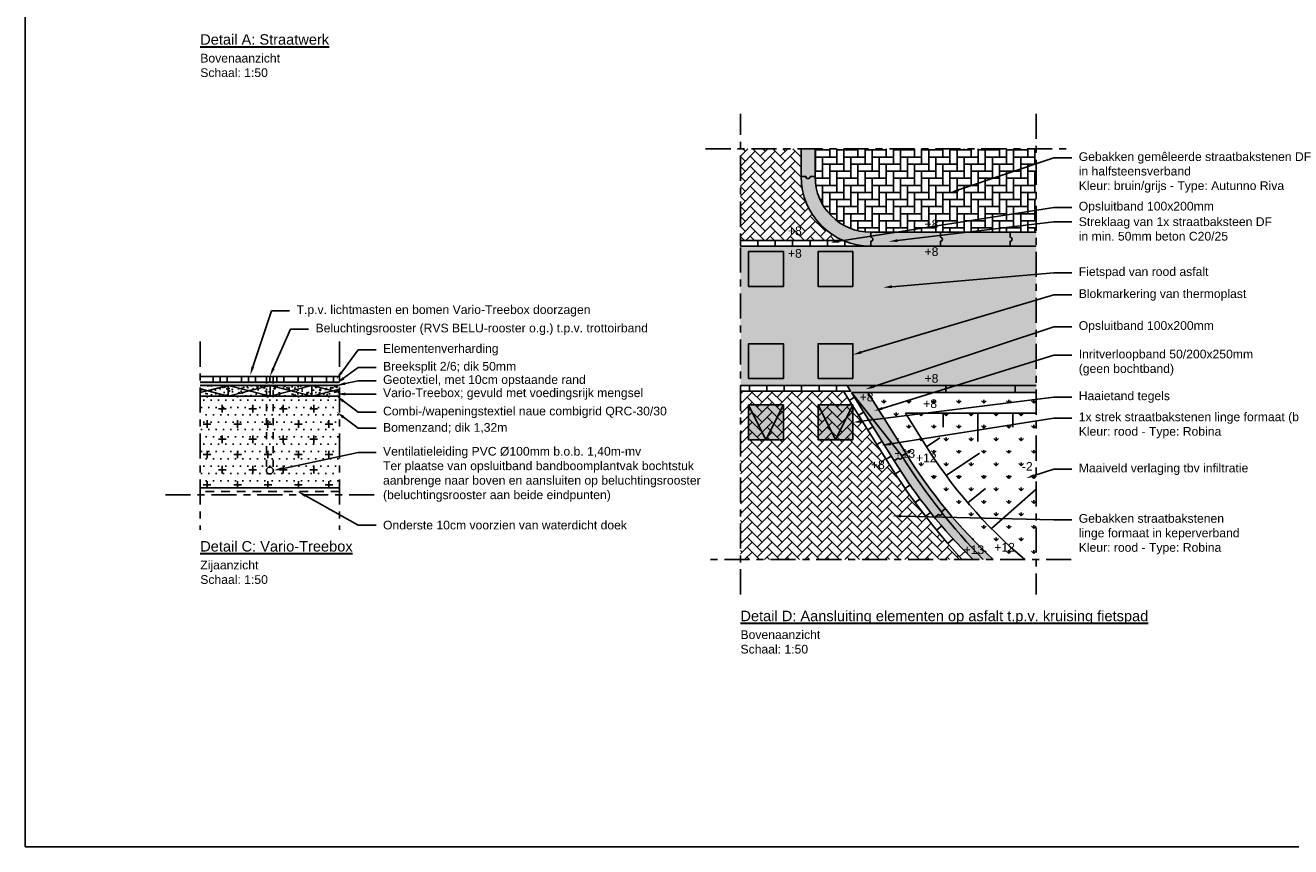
# Model space of a CAD drawing. Header units: metres. Extents: x 8 to 122, y -18 to 26.
# Tile 1 of 54: x 8 to 26, y -17 to -5. Entities that reach past the tile are written whole.
import ezdxf
from ezdxf import colors
from ezdxf.entities.mleader import LeaderData, LeaderLine
from ezdxf.math import Vec2, Vec3

# ---------------------------------------------------------------- set-up
doc = ezdxf.new("R2010")
doc.units = ezdxf.units.M
doc.linetypes.add('ACAD_ISO04W100', pattern=[30, 24, -3, 0, -3])
doc.linetypes.add('DASHED2', pattern=[0.375, 0.25, -0.125])
doc.layers.add('N-WE-AL-DETAIL-G', color=7, linetype='Continuous')
doc.layers.add('X-XX-AL-DETAIL-G', color=7, linetype='Continuous')
doc.layers.add('X-XX-AL-AANKLEDING-T25', color=7, linetype='Continuous', lineweight=25)
doc.layers.add('X-XX-AL-AANKLEDING-T30', color=7, linetype='Continuous', lineweight=30)
doc.styles.add('NLCS_ISO', font='arial.ttf')
doc.linetypes.add('ZIGZAG', pattern='A,0.00254,-5.08,[131,ltypeshp.shx,S=5.08,R=0,X=-5.08,Y=0],-10.16,[131,ltypeshp.shx,S=5.08,R=180,X=5.08,Y=0],-5.08', length=20.32254)

# ---------------------------------------------------------------- blocks, each defined once
blk = doc.blocks.new('Haaietand_tegel')
at = {"layer": 'X-XX-AL-DETAIL-G'}
h = blk.add_hatch(color=255, dxfattribs=at)
h.dxf.hatch_style = 1
h.paths.add_polyline_path([(0.5, 0), (0, 0), (0.25, -0.5)])
h = blk.add_hatch(color=251, dxfattribs=at)
h.dxf.hatch_style = 1
h.paths.add_polyline_path([(0, -5.551115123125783e-17), (0, -0.5), (0.25, -0.5)], flags=17)
h = blk.add_hatch(color=251, dxfattribs=at)
h.dxf.hatch_style = 1
h.paths.add_polyline_path([(0.5, -5.551115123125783e-17), (0.25, -0.5), (0.5, -0.5)], flags=17)
for points in [[(0, 0), (0.25, -0.5), (0.5, 0)], [(0, 0), (0.5, 0), (0.5, -0.5), (0, -0.5)]]:
    blk.add_lwpolyline(points, close=True, dxfattribs=at)

msp = doc.modelspace()

# ---------------------------------------------------------------- hatches: boundary and pattern name
at = {"layer": 'N-WE-AL-DETAIL-G'}
h = msp.add_hatch(dxfattribs=at)
h.set_pattern_fill('AR-HBONE', color=251, scale=0.001)
h.set_pattern_definition([(45, (0, 0), (0, 0.1436840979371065), [0.3048, -0.1016]), (135, (0.071842, 0.071842), (1.4210854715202e-17, 0.1436840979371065), [0.3048, -0.1016])])
edge = h.paths.add_edge_path()
edge.add_line((17.81851648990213, -8.108306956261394), (19.29883249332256, -8.108306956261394))
edge.add_arc((19.69075085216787, -7.18830695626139), 1.000000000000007, 180.0000000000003, 246.9260819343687, ccw=False)
edge.add_line((18.69075085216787, -7.188306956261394), (18.69075085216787, -6.788306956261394))
edge.add_line((18.69075085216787, -6.788306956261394), (17.81851648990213, -6.788306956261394))
edge.add_line((17.81851648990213, -6.788306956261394), (17.81851648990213, -8.108306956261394))
h = msp.add_hatch(color=253, dxfattribs=at)
h.dxf.hatch_style = 1
edge = h.paths.add_edge_path()
edge.add_line((18.89075085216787, -7.188306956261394), (18.89075085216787, -6.788306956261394))
edge.add_line((18.89075085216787, -6.788306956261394), (18.69075085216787, -6.788306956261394))
edge.add_line((18.69075085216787, -6.788306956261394), (18.69075085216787, -7.188306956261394))
edge.add_arc((19.69075085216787, -7.188306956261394), 1, 180, 270)
edge.add_line((19.69075085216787, -8.188306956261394), (22.06851648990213, -8.188306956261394))
edge.add_line((22.06851648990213, -8.188306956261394), (22.06851648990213, -7.988306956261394))
edge.add_line((22.06851648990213, -7.988306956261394), (19.69075085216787, -7.988306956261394))
edge.add_arc((19.69075085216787, -7.188306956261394), 0.7999999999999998, 180, 270, ccw=False)
h = msp.add_hatch(dxfattribs=at)
h.set_pattern_fill('AR-HBONE', color=251, scale=0.001, angle=45)
h.set_pattern_definition([(90, (0, 0), (-0.1016, 0.1016), [0.3048, -0.1016]), (180, (0, 0.1015999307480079), (-0.1016, 0.1016), [0.3048, -0.1016])])
edge = h.paths.add_edge_path()
edge.add_line((18.89075085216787, -6.788306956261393), (18.89075085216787, -7.188306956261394))
edge.add_arc((19.69075085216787, -7.188306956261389), 0.8000000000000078, 180.0000000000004, 269.9999999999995)
edge.add_line((19.69075085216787, -7.988306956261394), (22.06851648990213, -7.988306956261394))
edge.add_line((22.06851648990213, -7.988306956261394), (22.06851648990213, -6.788306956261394))
edge.add_line((22.06851648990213, -6.788306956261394), (18.89075085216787, -6.788306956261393))
at = {"layer": 'N-WE-AL-DETAIL-G', "true_color": 0xcc6161}
h = msp.add_hatch(color=13, dxfattribs=at)
h.dxf.hatch_style = 1
h.paths.add_polyline_path([(17.82049748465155, -10.18830695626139), (17.81851648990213, -8.188306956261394), (22.06851648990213, -8.188306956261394), (22.06851648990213, -10.18830695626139)])
h.paths.add_polyline_path([(18.43493478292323, -10.0883069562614), (18.43493478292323, -9.588306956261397), (17.93493478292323, -9.588306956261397), (17.93493478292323, -10.0883069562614)], flags=16)
h.paths.add_polyline_path([(19.43493478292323, -10.0883069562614), (19.43493478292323, -9.588306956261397), (18.93493478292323, -9.588306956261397), (18.93493478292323, -10.0883069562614)], flags=16)
h.paths.add_polyline_path([(18.43493478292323, -8.766201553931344), (18.43493478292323, -8.266201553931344), (17.93493478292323, -8.266201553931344), (17.93493478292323, -8.766201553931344)], flags=16)
h.paths.add_polyline_path([(19.43493478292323, -8.766201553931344), (19.43493478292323, -8.266201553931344), (18.93493478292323, -8.266201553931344), (18.93493478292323, -8.766201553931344)], flags=16)
at = {"layer": 'N-WE-AL-DETAIL-G'}
h = msp.add_hatch(dxfattribs=at)
h.set_pattern_fill('AR-HBONE', color=251, scale=0.001, angle=45)
h.set_pattern_definition([(90, (-15.05304056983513, -15.33621164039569), (-0.1016, 0.1016), [0.3048, -0.1016]), (180, (-15.05304056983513, -15.23461170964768), (-0.1016, 0.1016), [0.3048, -0.1016])])
h.paths.add_polyline_path([(12.05940915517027, -10.13965586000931), (12.05940915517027, -10.05865586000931), (10.05940915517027, -10.05865586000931), (10.05940915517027, -10.13965586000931)])
at = {"layer": 'N-WE-AL-DETAIL-G', "linetype": 'Continuous'}
h = msp.add_hatch(dxfattribs=at)
h.set_pattern_fill('AR-SAND', color=252, scale=0.001, angle=45, style=0)
h.set_pattern_definition([(82.50000000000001, (8.43943006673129, -4.737932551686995), (-0.03573813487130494, 0.0334753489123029), [0, -0.03860799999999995, 0, -0.04317999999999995, 0, -0.04127499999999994]), (52.49999999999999, (8.43943006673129, -4.737932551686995), (-0.01890109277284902, 0.08247328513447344), [0, -0.020828, 0, -0.034798, 0, -0.013335]), (12.5, (8.41733863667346, -4.760023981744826), (0.05582998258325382, 0.05603323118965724), [0, -0.0127, 0, -0.04572, 0, -0.05969]), (2.499999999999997, (8.41733863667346, -4.760023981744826), (0.03822811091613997, 0.06975507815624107), [0, -0.00635, 0, -0.029972, 0, -0.03429])])
h.paths.add_polyline_path([(10.05940915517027, -10.13965586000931), (10.05940915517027, -10.18965586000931), (12.05940915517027, -10.18965586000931), (12.05940915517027, -10.13965586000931)])
h = msp.add_hatch(dxfattribs=at)
h.set_pattern_fill('AR-CONC', color=252, scale=0.001, angle=45, style=0)
h.set_pattern_definition([(94.99999999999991, (-15.05304056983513, -15.33621164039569), (0.1400946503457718, 0.1175533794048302), [0.01905, -0.20955]), (40.00000000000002, (-15.05304056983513, -15.33621164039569), (-0.1600184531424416, 0.1101767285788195), [0.01524, -0.16764058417]), (145.4514447, (-15.04136605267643, -15.32641555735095), (-0.01992379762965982, 0.2277301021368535), [0.0161900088, -0.1780902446]), (91.1841999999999, (-15.08896159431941, -15.30029061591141), (0.2214102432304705, 0.1619534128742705), [0.02857499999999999, -0.3143249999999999]), (141.63555761, (-15.0705107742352, -15.28679449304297), (-0.00708661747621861, 0.3428267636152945), [0.02428502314, -0.26713560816]), (36.18415117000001, (-15.08896159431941, -15.30029061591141), (-0.007086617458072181, 0.3428267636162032), [0.02285996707, -0.25145973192]), (66, (-15.0620208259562, -15.29131035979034), (0.1795199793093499, 0.03489514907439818), [0.01904999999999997, -0.2095499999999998]), (11.00000000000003, (-15.0620208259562, -15.29131035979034), (-0.08653992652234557, 0.1739411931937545), [0.01524, -0.16764]), (116.451445, (-15.04706082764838, -15.288402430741), (0.09298005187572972, 0.2088363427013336), [0.0161900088, -0.1780899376]), (82.50000000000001, (-15.05304056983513, -15.33621164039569), (-0.05760546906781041, 0.06197341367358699), [0, -0.1656079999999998, 0, -0.1701799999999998, 0, -0.1682749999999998]), (52.49999999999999, (-15.05304056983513, -15.33621164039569), (-0.02358972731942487, 0.1180870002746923), [0, -0.09702799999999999, 0, -0.161798, 0, -0.06413500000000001]), (12.5, (-15.0930925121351, -15.37626358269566), (0.09992786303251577, 0.0918261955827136), [0, -0.0635, 0, -0.19812, 0, -0.26289]), (2.499999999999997, (-15.11105302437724, -15.39422409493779), (0.08676390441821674, 0.1227223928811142), [0, -0.08255, 0, -0.131572, 0, -0.18669])])
h.paths.add_polyline_path([(12.07372573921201, -10.19238952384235), (10.07372573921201, -10.19238952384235), (10.05940915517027, -10.33965586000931), (12.05940915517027, -10.33965586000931)])
h = msp.add_hatch(dxfattribs=at)
h.set_pattern_fill('AGR-BOMENZAND', color=252, scale=0.07, style=0, pattern_type=2)
h.set_pattern_definition([(0, (-15.05304056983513, -15.33621164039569), (0.035, 0.105), [0, -0.105]), (0, (-15.05304056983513, -15.33621164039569), (0.21875, 0.21875), [0.109375, -0.3281250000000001]), (90, (-14.99835306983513, -15.39089914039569), (-0.21875, 0.21875), [0.109375, -0.3281250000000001])])
h.paths.add_polyline_path([(10.05940915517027, -11.65965586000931), (12.05940915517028, -11.65965586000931), (12.05940915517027, -10.33965586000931), (10.05940915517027, -10.33965586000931)])
at = {"layer": 'N-WE-AL-DETAIL-G'}
h = msp.add_hatch(dxfattribs=at)
h.set_pattern_fill('AR-HBONE', color=251, scale=0.001)
h.set_pattern_definition([(45, (41.04654063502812, 3.869384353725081), (0, 0.1436840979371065), [0.3048, -0.1016]), (135, (41.11838263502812, 3.941226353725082), (1.4210854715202e-17, 0.1436840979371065), [0.3048, -0.1016])])
edge = h.paths.add_edge_path()
edge.add_line((17.81851648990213, -12.68830695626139), (17.81851648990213, -10.26830695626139))
edge.add_line((17.81851648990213, -10.26830695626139), (19.2972560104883, -10.26830695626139))
edge.add_line((19.2972560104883, -10.26830695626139), (19.95344707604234, -11.31620551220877))
edge.add_arc((27.7297679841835, -6.446695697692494), 9.175145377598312, 212.0546800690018, 222.8650445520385)
edge.add_line((21.00477121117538, -12.68830695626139), (17.81851648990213, -12.68830695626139))
h = msp.add_hatch(color=253, dxfattribs=at)
h.dxf.hatch_style = 1
h.paths.add_polyline_path([(19.34981002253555, -10.18830695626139), (22.06851648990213, -10.18830695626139), (22.06851648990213, -10.28830695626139), (19.41242973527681, -10.2883069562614)])
h = msp.add_hatch(color=253, dxfattribs=at)
h.dxf.hatch_style = 1
edge = h.paths.add_edge_path()
edge.add_line((19.64840624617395, -10.2883069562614), (19.41242973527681, -10.2883069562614))
edge.add_line((19.41242973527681, -10.2883069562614), (20.02718322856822, -11.27003214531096))
edge.add_arc((26.46912868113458, -7.285486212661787), 7.574646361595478, 211.7380948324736, 225.5021673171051)
edge.add_line((21.16019324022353, -12.68830695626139), (21.44967283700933, -12.68830695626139))
edge.add_arc((26.46912868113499, -7.285486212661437), 7.37464636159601, 211.7338306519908, 227.106573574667, ccw=False)
edge.add_line((20.19698683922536, -11.16435791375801), (19.64840624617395, -10.2883069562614))
h = msp.add_hatch(dxfattribs=at)
h.set_pattern_fill('GRASS', color=3, scale=0.01)
h.set_pattern_definition([(90, (-23.94755256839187, -14.39583502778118), (-0.1796051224, 0.1796051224), [0.047625, -0.3115852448]), (45, (-23.94755256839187, -14.39583502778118), (-0.1796051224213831, 0.1796051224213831), [0.047625, -0.206375]), (135, (-23.94755256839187, -14.39583502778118), (-0.1796051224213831, -0.179605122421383), [0.047625, -0.206375])])
edge = h.paths.add_edge_path()
edge.add_line((22.06851648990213, -10.28830695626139), (19.64840624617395, -10.2883069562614))
edge.add_line((19.64840624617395, -10.2883069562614), (20.19698683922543, -11.16435791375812))
edge.add_arc((26.4692278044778, -7.285404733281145), 7.374773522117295, 211.7339639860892, 227.1064402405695)
edge.add_line((21.44967283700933, -12.68830695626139), (22.06851648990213, -12.68830695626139))
edge.add_line((22.06851648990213, -12.68830695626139), (22.06851648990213, -10.28830695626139))
at = {"layer": 'X-XX-AL-DETAIL-G'}
h = msp.add_hatch(color=255, dxfattribs=at)
h.dxf.hatch_style = 1
h.paths.add_polyline_path([(17.93493478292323, -8.766201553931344), (18.43493478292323, -8.766201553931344), (18.43493478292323, -8.266201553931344), (17.93493478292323, -8.266201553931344)])
h = msp.add_hatch(color=255, dxfattribs=at)
h.dxf.hatch_style = 1
h.paths.add_polyline_path([(18.93493478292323, -8.766201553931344), (19.43493478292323, -8.766201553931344), (19.43493478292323, -8.266201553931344), (18.93493478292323, -8.266201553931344)])
h = msp.add_hatch(color=255, dxfattribs=at)
h.dxf.hatch_style = 1
h.paths.add_polyline_path([(17.93493478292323, -10.0883069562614), (18.43493478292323, -10.0883069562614), (18.43493478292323, -9.588306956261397), (17.93493478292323, -9.588306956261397)])
h = msp.add_hatch(color=255, dxfattribs=at)
h.dxf.hatch_style = 1
h.paths.add_polyline_path([(18.93493478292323, -10.0883069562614), (19.43493478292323, -10.0883069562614), (19.43493478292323, -9.588306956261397), (18.93493478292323, -9.588306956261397)])

# ---------------------------------------------------------------- linework, layer by layer
for points in [[(22.06851648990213, -8.188306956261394), (19.69075085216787, -8.188306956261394, -0.4142135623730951), (18.69075085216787, -7.188306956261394), (18.69075085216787, -6.788306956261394)], [(22.06851648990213, -7.988306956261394), (19.69075085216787, -7.988306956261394, -0.4142135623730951), (18.89075085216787, -7.188306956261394), (18.89075085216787, -6.788306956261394)], [(19.41242973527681, -10.2883069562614), (20.02718322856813, -11.27003214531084, 0.06012940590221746), (21.16019324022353, -12.68830695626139)], [(19.64840624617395, -10.2883069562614), (20.19698683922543, -11.16435791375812, 0.06717702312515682), (21.44967283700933, -12.68830695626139, 0.0166049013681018)]]:
    msp.add_lwpolyline(points, format="xyb")
msp.add_lwpolyline([(19.69075085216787, -8.188306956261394), (17.81851648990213, -8.188306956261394)])
at = {"color": 251}
msp.add_lwpolyline([(19.2972560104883, -10.26830695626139), (19.95344707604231, -11.31620551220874, 0.04720412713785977), (21.00477121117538, -12.68830695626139)], format="xyb", dxfattribs=at)
at = {"flags": 128}
for points in [[(19.3498636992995, -10.18830695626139), (22.06851648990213, -10.1883069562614)], [(19.41242973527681, -10.2883069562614), (22.06851648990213, -10.28830695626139)]]:
    msp.add_lwpolyline(points, dxfattribs=at)
at = {"color": 251}
for points in [[(19.45622306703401, -10.35824233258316), (19.38248691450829, -10.40441569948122)], [(19.58909295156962, -10.57042772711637), (19.5153567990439, -10.61660109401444)], [(19.72130664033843, -10.78156521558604), (19.64757048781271, -10.82773858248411)], [(19.8530640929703, -10.99197412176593), (19.77932794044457, -11.03814748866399)], [(19.91072363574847, -11.24730380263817), (19.98486489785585, -11.20178377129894)], [(20.04441449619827, -11.4585451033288), (20.11728808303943, -11.41102205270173)], [(20.2550338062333, -11.61680153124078), (20.18381043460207, -11.66606513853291)], [(20.40006431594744, -11.81778422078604), (20.32894612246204, -11.86989848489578)], [(20.55104822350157, -12.01323316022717), (20.47907684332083, -12.06904135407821)], [(20.70975805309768, -12.20533554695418), (20.63602944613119, -12.26581644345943)], [(20.87420339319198, -12.39156871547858), (20.79790437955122, -12.45773218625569)], [(21.04490150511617, -12.57254844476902), (20.96529305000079, -12.64549974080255)]]:
    msp.add_lwpolyline(points, dxfattribs=at)
at = {"layer": 'Defpoints', "color": 6}
msp.add_lwpolyline([(7.547254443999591, 23.66402338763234), (7.547254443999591, -16.8114657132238), (56.16907786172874, -16.8114657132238), (56.16907786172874, -12.08719732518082), (64.85839197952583, -12.08719732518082), (64.85839197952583, 23.66402338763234)], close=True, dxfattribs=at)
at = {"layer": 'N-WE-AL-DETAIL-G', "linetype": 'ACAD_ISO04W100', "ltscale": 0.015}
for points in [[(17.81851648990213, -13.18830695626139), (17.81851648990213, -6.288306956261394)], [(22.06851648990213, -6.288306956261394), (22.06851648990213, -13.1883069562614)], [(17.31851648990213, -6.788306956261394), (22.56851648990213, -6.788306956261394)], [(10.05940915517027, -9.558655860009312), (10.05940915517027, -12.25965586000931)], [(12.05940915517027, -9.558655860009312), (12.05940915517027, -12.25965586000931)], [(12.55940915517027, -11.75965586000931), (9.559409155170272, -11.75965586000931)], [(22.56851648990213, -12.68830695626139), (17.31851648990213, -12.68830695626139)]]:
    msp.add_lwpolyline(points, dxfattribs=at)
at = {"layer": 'N-WE-AL-DETAIL-G', "color": 252}
for points in [[(18.89075085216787, -7.188306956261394), (18.82075085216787, -7.188306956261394, -0.9999999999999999), (18.76075085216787, -7.188306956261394), (18.69075085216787, -7.188306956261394)], [(19.69075085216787, -7.988306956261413), (19.69075085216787, -8.058306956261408, -0.9999999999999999), (19.69075085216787, -8.118306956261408), (19.69075085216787, -8.18830695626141)], [(20.69075085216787, -7.988306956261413), (20.69075085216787, -8.058306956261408, -0.9999999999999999), (20.69075085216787, -8.118306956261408), (20.69075085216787, -8.18830695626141)], [(21.69075085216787, -7.988306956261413), (21.69075085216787, -8.058306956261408, -0.9999999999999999), (21.69075085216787, -8.118306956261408), (21.69075085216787, -8.18830695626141)], [(20.19669162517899, -11.16388647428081), (20.13736368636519, -11.20103745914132, -0.9999999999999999), (20.08651116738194, -11.23288116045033), (20.02718322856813, -11.27003214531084)], [(20.76296275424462, -11.95721815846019), (20.70879993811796, -12.00156214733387, -0.9999999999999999), (20.66237466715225, -12.03957128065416), (20.60821185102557, -12.08391526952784)]]:
    msp.add_lwpolyline(points, format="xyb", dxfattribs=at)
for points in [[(20.1373636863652, -11.20103745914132), (19.41242973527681, -10.2883069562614)], [(20.76692062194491, -10.28830695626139), (20.76692062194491, -10.18830695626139)], [(21.76692062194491, -10.28830695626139), (21.76692062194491, -10.18830695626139)]]:
    msp.add_lwpolyline(points, dxfattribs=at)
at = {"layer": 'N-WE-AL-DETAIL-G', "color": 3, "flags": 128}
msp.add_lwpolyline([(21.90183745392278, -12.68830695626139, -0.07897958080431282), (20.45169986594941, -11.00585872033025), (20.19023015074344, -10.58830695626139), (22.06851648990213, -10.58830695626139)], format="xyb", dxfattribs=at)
for points in [[(20.73044641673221, -10.58830695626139), (20.73044641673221, -10.78950481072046)], [(21.23044641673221, -10.58830695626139), (21.23044641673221, -10.99070266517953)], [(21.73044641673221, -10.58830695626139), (21.73044641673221, -10.78950481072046)], [(20.49090819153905, -11.06854065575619), (20.68260338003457, -10.93928273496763)], [(20.77415711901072, -11.48285682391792), (21.2510773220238, -11.15883733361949)], [(21.085046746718, -11.87485249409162), (21.33991375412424, -11.66572890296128)], [(21.42286322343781, -12.24389584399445), (22.06851648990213, -11.67649070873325)]]:
    msp.add_lwpolyline(points, dxfattribs=at)
at = {"layer": 'N-WE-AL-DETAIL-G', "color": 252}
msp.add_arc((27.72976798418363, -6.446695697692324), 8.958145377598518, 212.0546800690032, 224.1670433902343, dxfattribs=at)
at = {"layer": 'X-XX-AL-DETAIL-G', "color": 251}
for points in [[(17.81851648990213, -8.188306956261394), (18.06851648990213, -8.188306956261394), (18.06851648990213, -8.108306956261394), (17.81851648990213, -8.108306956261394)], [(18.06851648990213, -8.188306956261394), (18.31851648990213, -8.188306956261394), (18.31851648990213, -8.108306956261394), (18.06851648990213, -8.108306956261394)], [(18.31851648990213, -8.188306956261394), (18.56851648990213, -8.188306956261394), (18.56851648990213, -8.108306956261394), (18.31851648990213, -8.108306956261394)], [(18.56851648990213, -8.188306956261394), (18.81851648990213, -8.188306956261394), (18.81851648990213, -8.108306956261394), (18.56851648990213, -8.108306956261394)], [(18.81851648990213, -8.188306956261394), (19.06851648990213, -8.188306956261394), (19.06851648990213, -8.108306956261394), (18.81851648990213, -8.108306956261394)], [(19.06851648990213, -8.188306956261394), (19.31851648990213, -8.188306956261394), (19.31851648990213, -8.116445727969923), (19.29883249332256, -8.108306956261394), (19.06851648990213, -8.108306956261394)], [(17.94757433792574, -10.26830695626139), (18.19757433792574, -10.26830695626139), (18.19757433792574, -10.18830695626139), (17.94757433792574, -10.18830695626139)], [(18.19757433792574, -10.26830695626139), (18.44757433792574, -10.26830695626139), (18.44757433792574, -10.18830695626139), (18.19757433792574, -10.18830695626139)], [(18.44757433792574, -10.26830695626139), (18.69757433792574, -10.26830695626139), (18.69757433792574, -10.18830695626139), (18.44757433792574, -10.18830695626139)], [(18.69757433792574, -10.26830695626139), (18.94757433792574, -10.26830695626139), (18.94757433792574, -10.18830695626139), (18.69757433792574, -10.18830695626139)], [(18.94757433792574, -10.26830695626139), (19.19757433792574, -10.26830695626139), (19.19757433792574, -10.18830695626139), (18.94757433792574, -10.18830695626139)], [(19.19757433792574, -10.26830695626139), (19.39977923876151, -10.26830695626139), (19.3498636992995, -10.18830695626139), (19.19757433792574, -10.18830695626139)]]:
    msp.add_lwpolyline(points, close=True, dxfattribs=at)
at = {"layer": 'X-XX-AL-DETAIL-G'}
for points in [[(18.43493478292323, -8.766201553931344), (18.43493478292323, -8.266201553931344), (17.93493478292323, -8.266201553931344), (17.93493478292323, -8.766201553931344)], [(19.43493478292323, -8.766201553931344), (19.43493478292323, -8.266201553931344), (18.93493478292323, -8.266201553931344), (18.93493478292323, -8.766201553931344)], [(18.43493478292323, -10.0883069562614), (18.43493478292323, -9.588306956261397), (17.93493478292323, -9.588306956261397), (17.93493478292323, -10.0883069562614)], [(19.43493478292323, -10.0883069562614), (19.43493478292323, -9.588306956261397), (18.93493478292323, -9.588306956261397), (18.93493478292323, -10.0883069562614)]]:
    msp.add_lwpolyline(points, close=True, dxfattribs=at)
for points in [[(10.05940915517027, -10.05865586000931), (12.05940915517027, -10.05865586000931)], [(10.05940915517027, -10.13965586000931), (12.05940915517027, -10.13965586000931)], [(10.05940915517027, -10.18965586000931), (12.05940915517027, -10.18965586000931)], [(10.05940915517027, -10.33965586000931), (12.05940915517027, -10.33965586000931)], [(12.05940915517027, -11.65965586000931), (10.05940915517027, -11.65965586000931)]]:
    msp.add_lwpolyline(points, dxfattribs=at)
at = {"layer": 'X-XX-AL-DETAIL-G', "linetype": 'DASHED2', "ltscale": 0.2}
for points in [[(11.00940915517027, -10.05865586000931), (11.00940915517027, -11.40965586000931)], [(11.10940915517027, -10.05865586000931), (11.10940915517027, -11.40965586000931)]]:
    msp.add_lwpolyline(points, dxfattribs=at)
at = {"layer": 'X-XX-AL-DETAIL-G', "color": 5, "linetype": 'ZIGZAG', "ltscale": 0.002}
for points in [[(10.05940915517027, -10.18965586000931), (12.05940915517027, -10.18965586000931)], [(10.05940915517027, -10.33965586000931), (12.05940915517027, -10.33965586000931)]]:
    msp.add_lwpolyline(points, dxfattribs=at)
at = {"layer": 'X-XX-AL-DETAIL-G', "color": 252}
for points in [[(10.05940915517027, -10.18965586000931), (10.46279108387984, -10.18965586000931), (10.46279108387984, -10.33965586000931), (10.05940915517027, -10.33965586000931)], [(10.46279108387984, -10.18965586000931), (10.05940915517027, -10.2905013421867)], [(10.05940915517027, -10.23881037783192), (10.46279108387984, -10.33965586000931)], [(10.46279108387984, -10.18965586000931), (11.06279108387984, -10.33965586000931)], [(11.06279108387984, -10.18965586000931), (10.46279108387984, -10.33965586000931)], [(11.06279108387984, -10.18965586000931), (11.66279108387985, -10.33965586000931)], [(11.66279108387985, -10.18965586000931), (11.06279108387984, -10.33965586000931)], [(12.05940915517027, -10.33965586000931), (11.66279108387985, -10.33965586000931), (11.66279108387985, -10.18965586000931), (12.05940915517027, -10.18965586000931)], [(11.66279108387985, -10.18965586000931), (12.05940915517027, -10.28881037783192)], [(12.05940915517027, -10.24050134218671), (11.66279108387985, -10.33965586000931)]]:
    msp.add_lwpolyline(points, dxfattribs=at)
for points in [[(10.46279108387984, -10.18965586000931), (11.06279108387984, -10.18965586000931), (11.06279108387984, -10.33965586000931), (10.46279108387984, -10.33965586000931)], [(11.06279108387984, -10.18965586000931), (11.66279108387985, -10.18965586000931), (11.66279108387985, -10.33965586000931), (11.06279108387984, -10.33965586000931)]]:
    msp.add_lwpolyline(points, close=True, dxfattribs=at)
at = {"layer": 'X-XX-AL-DETAIL-G', "color": 251}
msp.add_lwpolyline([(17.81851648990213, -10.26830695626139), (17.94757433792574, -10.26830695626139), (17.94757433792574, -10.18830695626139), (17.81851648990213, -10.18830695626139)], dxfattribs=at)
at = {"layer": 'X-XX-AL-DETAIL-G', "linetype": 'DASHED2', "ltscale": 0.5}
msp.add_lwpolyline([(12.05940915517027, -11.70965586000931), (10.05940915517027, -11.70965586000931)], dxfattribs=at)
at = {"layer": 'X-XX-AL-DETAIL-G'}
msp.add_circle((11.05940915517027, -11.40965586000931), 0.05, dxfattribs=at)

# ---------------------------------------------------------------- block references
for p in [(17.93493478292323, -10.4683069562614), (18.93493478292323, -10.4683069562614)]:
    msp.add_blockref('Haaietand_tegel', p, dxfattribs=at)

# ---------------------------------------------------------------- texts
at = {"layer": 'X-XX-AL-AANKLEDING-T25', "style": 'NLCS_ISO'}
for s, p in [('+8', (20.46324896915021, -7.93198650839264)), ('+8', (18.50101695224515, -8.030621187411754)), ('+8', (18.50101695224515, -8.354375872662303)), ('+8', (20.46324896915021, -8.328930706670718)), ('+8', (20.46324896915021, -10.14963342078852)), ('+8', (19.53122251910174, -10.417226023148)), ('+8', (20.44374213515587, -10.5121439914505)), ('+8', (19.6934042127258, -11.38920023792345)), ('+13', (20.03177358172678, -11.22679173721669)), ('+12', (20.340481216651, -11.29081846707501)), ('-2', (21.86127654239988, -11.41312509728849)), ('+13', (21.02415513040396, -12.60960252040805)), ('+12', (21.46487273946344, -12.57428778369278))]:
    msp.add_text(s, height=0.125, dxfattribs=at).set_placement(p)
at = {"layer": 'X-XX-AL-AANKLEDING-T25', "char_height": 0.125, "width": 0.9756932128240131, "attachment_point": 1, "style": 'NLCS_ISO'}
for s, insert in [('Bovenaanzicht\\PSchaal: 1:50', (10.06071628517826, -5.425763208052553)), ('Zijaanzicht\\PSchaal: 1:50', (10.06071628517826, -12.70433459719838)), ('Bovenaanzicht\\PSchaal: 1:50', (17.81982361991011, -13.70433459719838))]:
    msp.add_mtext(s, dxfattribs=dict(at, insert=insert))
at = {"layer": 'X-XX-AL-AANKLEDING-T30', "style": 'NLCS_ISO'}
for s, p in [('%%UDetail A: Straatwerk', (10.05940915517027, -5.294535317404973)), ('%%UDetail C: Vario-Treebox', (10.05940915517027, -12.5731067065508)), ('%%UDetail D: Aansluiting elementen op asfalt t.p.v. kruising fietspad', (17.81851648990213, -13.5731067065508))]:
    msp.add_text(s, height=0.15, dxfattribs=at).set_placement(p)

# ---------------------------------------------------------------- leaders
at = {"layer": 'X-XX-AL-AANKLEDING-T25'}
ml = msp.add_multileader_mtext('Standard', dxfattribs=at)
ml.set_content('Gebakken gemêleerde straatbakstenen DF \\Pin halfsteensverband\\PKleur: bruin/grijs - Type: Autunno Riva', color=256, style='NLCS_ISO')
ml.set_leader_properties()
ml.build(insert=Vec2(0, 0))
ml.multileader.update_dxf_attribs({"arrow_head_size": 0.125})
ctx = ml.context
ctx.base_point, ctx.char_height, ctx.arrow_head_size, ctx.landing_gap_size, ctx.plane_origin = Vec3(22.57782352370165, -6.920639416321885), 0.125, 0.125, 0.1, Vec3(19.02256037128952, -8.03204462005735)
notes = []
notes.append((ctx, [(0, (1, 1, 0), (22.31851648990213, -6.920639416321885), (1, 0), 0.2593070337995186, [(0, [(20.83275425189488, -7.419540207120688)], 0, [])])]))
ctx.mtext.insert, ctx.mtext.flow_direction = Vec3(22.67782352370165, -6.839764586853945), 5
ml = msp.add_multileader_mtext('Standard', dxfattribs=at)
ml.set_content('Opsluitband 100x200mm', color=256, style='NLCS_ISO')
ml.set_leader_properties()
ml.build(insert=Vec2(0, 0))
ml.multileader.update_dxf_attribs({"arrow_head_size": 0.125})
ctx = ml.context
ctx.base_point, ctx.char_height, ctx.arrow_head_size, ctx.landing_gap_size, ctx.plane_origin = Vec3(22.57782352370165, -7.630741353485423), 0.125, 0.125, 0.1, Vec3(19.32256037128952, -7.465690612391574)
notes.append((ctx, [(0, (1, 1, 0), (22.31851648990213, -7.630741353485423), (1, 0), 0.2593070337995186, [(0, [(19.112115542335, -8.135239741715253)], 0, [])])]))
ctx.mtext.insert, ctx.mtext.flow_direction = Vec3(22.67782352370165, -7.550889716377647), 5
ml = msp.add_multileader_mtext('Standard', dxfattribs=at)
ml.set_content('Streklaag van 1x straatbaksteen DF \\Pin min. 50mm beton C20/25', color=256, style='NLCS_ISO')
ml.set_leader_properties()
ml.build(insert=Vec2(0, 0))
ml.multileader.update_dxf_attribs({"arrow_head_size": 0.125})
ctx = ml.context
ctx.base_point, ctx.char_height, ctx.arrow_head_size, ctx.landing_gap_size, ctx.plane_origin = Vec3(22.57782352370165, -7.837554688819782), 0.125, 0.125, 0.1, Vec3(19.32256037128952, -7.672503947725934)
notes.append((ctx, [(0, (1, 1, 0), (22.31851648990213, -7.837554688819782), (1, 0), 0.2593070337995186, [(0, [(19.95177830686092, -8.121972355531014)], 0, [])])]))
ctx.mtext.insert, ctx.mtext.flow_direction = Vec3(22.67782352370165, -7.773988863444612), 5
ml = msp.add_multileader_mtext('Standard', dxfattribs=at)
ml.set_content('Fietspad van rood asfalt', color=256, style='NLCS_ISO')
ml.set_leader_properties()
ml.build(insert=Vec2(0, 0))
ml.multileader.update_dxf_attribs({"arrow_head_size": 0.125})
ctx = ml.context
ctx.base_point, ctx.char_height, ctx.arrow_head_size, ctx.landing_gap_size, ctx.plane_origin = Vec3(22.57782352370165, -8.570544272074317), 0.125, 0.125, 0.1, Vec3(19.32256037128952, -8.405493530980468)
notes.append((ctx, [(0, (1, 1, 0), (22.31851648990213, -8.570544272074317), (1, 0), 0.2593070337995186, [(0, [(19.87050637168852, -8.780317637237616)], 0, [])])]))
ctx.mtext.insert, ctx.mtext.flow_direction = Vec3(22.67782352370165, -8.49069263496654), 5
ml = msp.add_multileader_mtext('Standard', dxfattribs=at)
ml.set_content('Blokmarkering van thermoplast', color=256, style='NLCS_ISO')
ml.set_leader_properties()
ml.build(insert=Vec2(0, 0))
ml.multileader.update_dxf_attribs({"arrow_head_size": 0.125})
ctx = ml.context
ctx.base_point, ctx.char_height, ctx.arrow_head_size, ctx.landing_gap_size, ctx.plane_origin = Vec3(22.57782352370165, -8.888510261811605), 0.125, 0.125, 0.1, Vec3(19.32256037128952, -8.723459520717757)
notes.append((ctx, [(0, (1, 1, 0), (22.31851648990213, -8.888510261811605), (1, 0), 0.2593070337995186, [(0, [(19.43493478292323, -9.747071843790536)], 0, [])])]))
ctx.mtext.insert, ctx.mtext.flow_direction = Vec3(22.67782352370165, -8.807635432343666), 5
ml = msp.add_multileader_mtext('Standard', dxfattribs=at)
ml.set_content('T.p.v. lichtmasten en bomen Vario-Treebox doorzagen', color=256, style='NLCS_ISO')
ml.set_leader_properties()
ml.build(insert=Vec2(0, 0))
ml.multileader.update_dxf_attribs({"arrow_head_size": 0.125})
ctx = ml.context
ctx.base_point, ctx.char_height, ctx.arrow_head_size, ctx.landing_gap_size, ctx.plane_origin = Vec3(11.34332251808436, -9.117471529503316), 0.125, 0.125, 0.1, Vec3(9.837219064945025, -11.59502981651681)
notes.append((ctx, [(0, (1, 1, 0), (11.08401548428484, -9.117471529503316), (1, 0), 0.2593070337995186, [(0, [(10.77566011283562, -10.04162610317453)], 0, [])])]))
ctx.mtext.insert, ctx.mtext.flow_direction = Vec3(11.44332251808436, -9.036596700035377), 5
ml = msp.add_multileader_mtext('Standard', dxfattribs=at)
ml.set_content('Opsluitband 100x200mm', color=256, style='NLCS_ISO')
ml.set_leader_properties()
ml.build(insert=Vec2(0, 0))
ml.multileader.update_dxf_attribs({"arrow_head_size": 0.125})
ctx = ml.context
ctx.base_point, ctx.char_height, ctx.arrow_head_size, ctx.landing_gap_size, ctx.plane_origin = Vec3(22.57782352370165, -9.345247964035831), 0.125, 0.125, 0.1, Vec3(19.32256037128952, -9.727216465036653)
notes.append((ctx, [(0, (1, 1, 0), (22.31851648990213, -9.345247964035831), (1, 0), 0.2593070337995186, [(0, [(19.61480577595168, -10.24293343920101)], 0, [])])]))
ctx.mtext.insert, ctx.mtext.flow_direction = Vec3(22.67782352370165, -9.265396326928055), 5
ml = msp.add_multileader_mtext('Standard', dxfattribs=at)
ml.set_content('Beluchtingsrooster (RVS BELU-rooster o.g.) t.p.v. trottoirband', color=256, style='NLCS_ISO')
ml.set_leader_properties()
ml.build(insert=Vec2(0, 0))
ml.multileader.update_dxf_attribs({"arrow_head_size": 0.125})
ctx = ml.context
ctx.base_point, ctx.char_height, ctx.arrow_head_size, ctx.landing_gap_size, ctx.plane_origin = Vec3(11.61610515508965, -9.381829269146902), 0.125, 0.125, 0.1, Vec3(9.837219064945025, -11.85938755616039)
notes.append((ctx, [(0, (1, 1, 0), (11.35679812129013, -9.381829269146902), (1, 0), 0.2593070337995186, [(0, [(11.05940915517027, -10.05865586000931)], 0, [])])]))
ctx.mtext.insert, ctx.mtext.flow_direction = Vec3(11.71610515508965, -9.300954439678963), 5
ml = msp.add_multileader_mtext('Standard', dxfattribs=at)
ml.set_content('Elementenverharding', color=256, style='NLCS_ISO')
ml.set_leader_properties()
ml.build(insert=Vec2(0, 0))
ml.multileader.update_dxf_attribs({"arrow_head_size": 0.125})
ctx = ml.context
ctx.base_point, ctx.char_height, ctx.arrow_head_size, ctx.landing_gap_size, ctx.plane_origin = Vec3(12.5853886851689, -9.675744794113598), 0.125, 0.125, 0.1, Vec3(11.07928523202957, -11.65232983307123)
notes.append((ctx, [(0, (1, 1, 0), (12.32608165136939, -9.675744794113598), (1, 0), 0.2593070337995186, [(0, [(12.01772627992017, -10.09892611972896)], 0, [])])]))
ctx.mtext.insert, ctx.mtext.flow_direction = Vec3(12.6853886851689, -9.594869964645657), 5
ml = msp.add_multileader_mtext('Standard', dxfattribs=at)
ml.set_content('Inritverloopband 50/200x250mm\\P(geen bochtband)', color=256, style='NLCS_ISO')
ml.set_leader_properties()
ml.build(insert=Vec2(0, 0))
ml.multileader.update_dxf_attribs({"arrow_head_size": 0.125})
ctx = ml.context
ctx.base_point, ctx.char_height, ctx.arrow_head_size, ctx.landing_gap_size, ctx.plane_origin = Vec3(22.57782352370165, -9.755643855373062), 0.125, 0.125, 0.1, Vec3(19.32256037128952, -9.945999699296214)
notes.append((ctx, [(0, (1, 1, 0), (22.31851648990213, -9.755643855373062), (1, 0), 0.2593070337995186, [(1, [(19.73643269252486, -10.55449935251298)], 0, [])])]))
ctx.mtext.insert, ctx.mtext.flow_direction = Vec3(22.67782352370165, -9.674769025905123), 5
ml = msp.add_multileader_mtext('Standard', dxfattribs=at)
ml.set_content('Breeksplit 2/6; dik 50mm', color=256, style='NLCS_ISO')
ml.set_leader_properties()
ml.build(insert=Vec2(0, 0))
ml.multileader.update_dxf_attribs({"arrow_head_size": 0.125})
ctx = ml.context
ctx.base_point, ctx.char_height, ctx.arrow_head_size, ctx.landing_gap_size, ctx.plane_origin = Vec3(12.5853886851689, -9.929885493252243), 0.125, 0.125, 0.1, Vec3(11.07928523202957, -11.89651207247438)
notes.append((ctx, [(0, (1, 1, 0), (12.32608165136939, -9.929885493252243), (1, 0), 0.2593070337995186, [(0, [(12.01772627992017, -10.15901130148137)], 0, [])])]))
ctx.mtext.insert, ctx.mtext.flow_direction = Vec3(12.6853886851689, -9.850033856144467), 5
ml = msp.add_multileader_mtext('Standard', dxfattribs=at)
ml.set_content('Geotextiel, met 10cm opstaande rand', color=256, style='NLCS_ISO')
ml.set_leader_properties()
ml.build(insert=Vec2(0, 0))
ml.multileader.update_dxf_attribs({"arrow_head_size": 0.125})
ctx = ml.context
ctx.base_point, ctx.char_height, ctx.arrow_head_size, ctx.landing_gap_size, ctx.plane_origin = Vec3(12.5853886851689, -10.12120945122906), 0.125, 0.125, 0.1, Vec3(11.07928523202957, -11.98547297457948)
notes.append((ctx, [(0, (1, 1, 0), (12.32608165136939, -10.12120945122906), (1, 0), 0.2593070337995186, [(0, [(12.01772627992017, -10.18788702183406)], 0, [])])]))
ctx.mtext.insert, ctx.mtext.flow_direction = Vec3(12.6853886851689, -10.04135781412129), 5
ml = msp.add_multileader_mtext('Standard', dxfattribs=at)
ml.set_content('Vario-Treebox; gevuld met voedingsrijk mengsel', color=256, style='NLCS_ISO')
ml.set_leader_properties()
ml.build(insert=Vec2(0, 0))
ml.multileader.update_dxf_attribs({"arrow_head_size": 0.125})
ctx = ml.context
ctx.base_point, ctx.char_height, ctx.arrow_head_size, ctx.landing_gap_size, ctx.plane_origin = Vec3(12.5853886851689, -10.3115310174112), 0.125, 0.125, 0.1, Vec3(11.07928523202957, -12.10911697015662)
notes.append((ctx, [(0, (1, 1, 0), (12.32608165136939, -10.3115310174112), (1, 0), 0.2593070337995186, [(0, [(12.01772627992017, -10.3115310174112)], 0, [])])]))
ctx.mtext.insert, ctx.mtext.flow_direction = Vec3(12.6853886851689, -10.23065618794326), 5
ml = msp.add_multileader_mtext('Standard', dxfattribs=at)
ml.set_content('Combi-/wapeningstextiel naue combigrid QRC-30/30', color=256, style='NLCS_ISO')
ml.set_leader_properties()
ml.build(insert=Vec2(0, 0))
ml.multileader.update_dxf_attribs({"arrow_head_size": 0.125})
ctx = ml.context
ctx.base_point, ctx.char_height, ctx.arrow_head_size, ctx.landing_gap_size, ctx.plane_origin = Vec3(12.5853886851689, -10.57402943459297), 0.125, 0.125, 0.1, Vec3(11.07928523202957, -12.57511166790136)
notes.append((ctx, [(0, (1, 1, 0), (12.32608165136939, -10.57402943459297), (1, 0), 0.2593070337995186, [(0, [(12.01772627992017, -10.33965586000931)], 0, [])])]))
ctx.mtext.insert, ctx.mtext.flow_direction = Vec3(12.6853886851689, -10.49315460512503), 5
ml = msp.add_multileader_mtext('Standard', dxfattribs=at)
ml.set_content('Haaietand tegels', color=256, style='NLCS_ISO')
ml.set_leader_properties()
ml.build(insert=Vec2(0, 0))
ml.multileader.update_dxf_attribs({"arrow_head_size": 0.125})
ctx = ml.context
ctx.base_point, ctx.char_height, ctx.arrow_head_size, ctx.landing_gap_size, ctx.plane_origin = Vec3(22.57782352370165, -10.35532661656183), 0.125, 0.125, 0.1, Vec3(19.32256037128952, -10.34348285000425)
notes.append((ctx, [(0, (1, 1, 0), (22.31851648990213, -10.35532661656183), (1, 0), 0.2593070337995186, [(0, [(19.43493478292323, -10.7183069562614)], 0, [])])]))
ctx.mtext.insert, ctx.mtext.flow_direction = Vec3(22.67782352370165, -10.27445178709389), 5
ml = msp.add_multileader_mtext('Standard', dxfattribs=at)
ml.set_content('Bomenzand; dik 1,32m', color=256, style='NLCS_ISO')
ml.set_leader_properties()
ml.build(insert=Vec2(0, 0))
ml.multileader.update_dxf_attribs({"arrow_head_size": 0.125})
ctx = ml.context
ctx.base_point, ctx.char_height, ctx.arrow_head_size, ctx.landing_gap_size, ctx.plane_origin = Vec3(12.5853886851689, -10.80340186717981), 0.125, 0.125, 0.1, Vec3(11.07928523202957, -12.80448410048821)
notes.append((ctx, [(0, (1, 1, 0), (12.32608165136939, -10.80340186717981), (1, 0), 0.2593070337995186, [(0, [(12.01772627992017, -10.56902829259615)], 0, [])])]))
ctx.mtext.insert, ctx.mtext.flow_direction = Vec3(12.6853886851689, -10.72853829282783), 5
ml = msp.add_multileader_mtext('Standard', dxfattribs=at)
ml.set_content('1x strek straatbakstenen linge formaat (b=80mm)\\PKleur: rood - Type: Robina', color=256, style='NLCS_ISO')
ml.set_leader_properties()
ml.build(insert=Vec2(0, 0))
ml.multileader.update_dxf_attribs({"arrow_head_size": 0.125})
ctx = ml.context
ctx.base_point, ctx.char_height, ctx.arrow_head_size, ctx.landing_gap_size, ctx.plane_origin = Vec3(22.57782352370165, -10.65720389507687), 0.125, 0.125, 0.1, Vec3(19.32256037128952, -10.78060487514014)
notes.append((ctx, [(0, (1, 1, 0), (22.31851648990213, -10.65720389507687), (1, 0), 0.2593070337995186, [(0, [(19.85420918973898, -11.04691334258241)], 0, [])])]))
ctx.mtext.insert, ctx.mtext.flow_direction = Vec3(22.67782352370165, -10.57632906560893), 5
ml = msp.add_multileader_mtext('Standard', dxfattribs=at)
ml.set_content('Ventilatieleiding PVC %%C100mm b.o.b. 1,40m-mv\\PTer plaatse van opsluitband bandboomplantvak bochtstuk\\Paanbrenge naar boven en aansluiten op beluchtingsrooster\\P(beluchtingsrooster aan beide eindpunten)', color=256, style='NLCS_ISO')
ml.set_leader_properties()
ml.build(insert=Vec2(0, 0))
ml.multileader.update_dxf_attribs({"arrow_head_size": 0.125})
ctx = ml.context
ctx.base_point, ctx.char_height, ctx.arrow_head_size, ctx.landing_gap_size, ctx.plane_origin = Vec3(12.5853886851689, -11.15161425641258), 0.125, 0.125, 0.1, Vec3(11.07928523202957, -13.15269648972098)
notes.append((ctx, [(0, (1, 1, 0), (12.32608165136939, -11.15161425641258), (1, 0), 0.2593070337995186, [(0, [(11.10940915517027, -11.40965586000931)], 0, [])])]))
ctx.mtext.insert, ctx.mtext.flow_direction = Vec3(12.6853886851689, -11.07073942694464), 5
ml = msp.add_multileader_mtext('Standard', dxfattribs=at)
ml.set_content('Maaiveld verlaging tbv infiltratie ', color=256, style='NLCS_ISO')
ml.set_leader_properties()
ml.build(insert=Vec2(0, 0))
ml.multileader.update_dxf_attribs({"arrow_head_size": 0.125})
ctx = ml.context
ctx.base_point, ctx.char_height, ctx.arrow_head_size, ctx.landing_gap_size, ctx.plane_origin = Vec3(22.57782352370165, -11.39226343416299), 0.125, 0.125, 0.1, Vec3(18.99421386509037, -10.52340518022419)
notes.append((ctx, [(0, (1, 1, 0), (22.31851648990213, -11.39226343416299), (1, 0), 0.2593070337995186, [(0, [(21.91814999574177, -11.52009833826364)], 0, [])])]))
ctx.mtext.insert, ctx.mtext.flow_direction = Vec3(22.67782352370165, -11.31138860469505), 5
ml = msp.add_multileader_mtext('Standard', dxfattribs=at)
ml.set_content('Onderste 10cm voorzien van waterdicht doek', color=256, style='NLCS_ISO')
ml.set_leader_properties()
ml.build(insert=Vec2(0, 0))
ml.multileader.update_dxf_attribs({"arrow_head_size": 0.125})
ctx = ml.context
ctx.base_point, ctx.char_height, ctx.arrow_head_size, ctx.landing_gap_size, ctx.plane_origin = Vec3(12.5853886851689, -12.19400841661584), 0.125, 0.125, 0.1, Vec3(11.07928523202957, -13.86754083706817)
notes.append((ctx, [(0, (1, 1, 0), (12.32608165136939, -12.19400841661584), (1, 0), 0.2593070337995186, [(0, [(11.45940915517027, -11.70965586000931)], 0, [])])]))
ctx.mtext.insert, ctx.mtext.flow_direction = Vec3(12.6853886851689, -12.13044259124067), 5
ml = msp.add_multileader_mtext('Standard', dxfattribs=at)
ml.set_content('Gebakken straatbakstenen \\Plinge formaat in keperverband\\PKleur: rood - Type: Robina', color=256, style='NLCS_ISO')
ml.set_leader_properties()
ml.build(insert=Vec2(0, 0))
ml.multileader.update_dxf_attribs({"arrow_head_size": 0.125})
ctx = ml.context
ctx.base_point, ctx.char_height, ctx.arrow_head_size, ctx.landing_gap_size, ctx.plane_origin = Vec3(22.57782352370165, -12.11573694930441), 0.125, 0.125, 0.1, Vec3(18.99421386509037, -11.24687869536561)
notes.append((ctx, [(0, (1, 1, 0), (22.31851648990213, -12.11573694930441), (1, 0), 0.2593070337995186, [(0, [(20.00241232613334, -12.06249856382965)], 0, [])])]))
ctx.mtext.insert, ctx.mtext.flow_direction = Vec3(22.67782352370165, -12.03486211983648), 5
for ctx, leaders in notes:
    for number, flags, end, landing, length, lines in leaders:
        leader = LeaderData()
        leader.index, (leader.has_last_leader_line, leader.has_dogleg_vector, leader.attachment_direction) = number, flags
        leader.last_leader_point, leader.dogleg_vector, leader.dogleg_length = Vec3(end), Vec3(landing), length
        for number, points, colour, breaks in lines:
            line = LeaderLine()
            line.index, line.vertices, line.color, line.breaks = number, Vec3.list(points), colors.encode_raw_color(colour), breaks
            leader.lines.append(line)
        ctx.leaders.append(leader)

doc.saveas('drawing.dxf')
